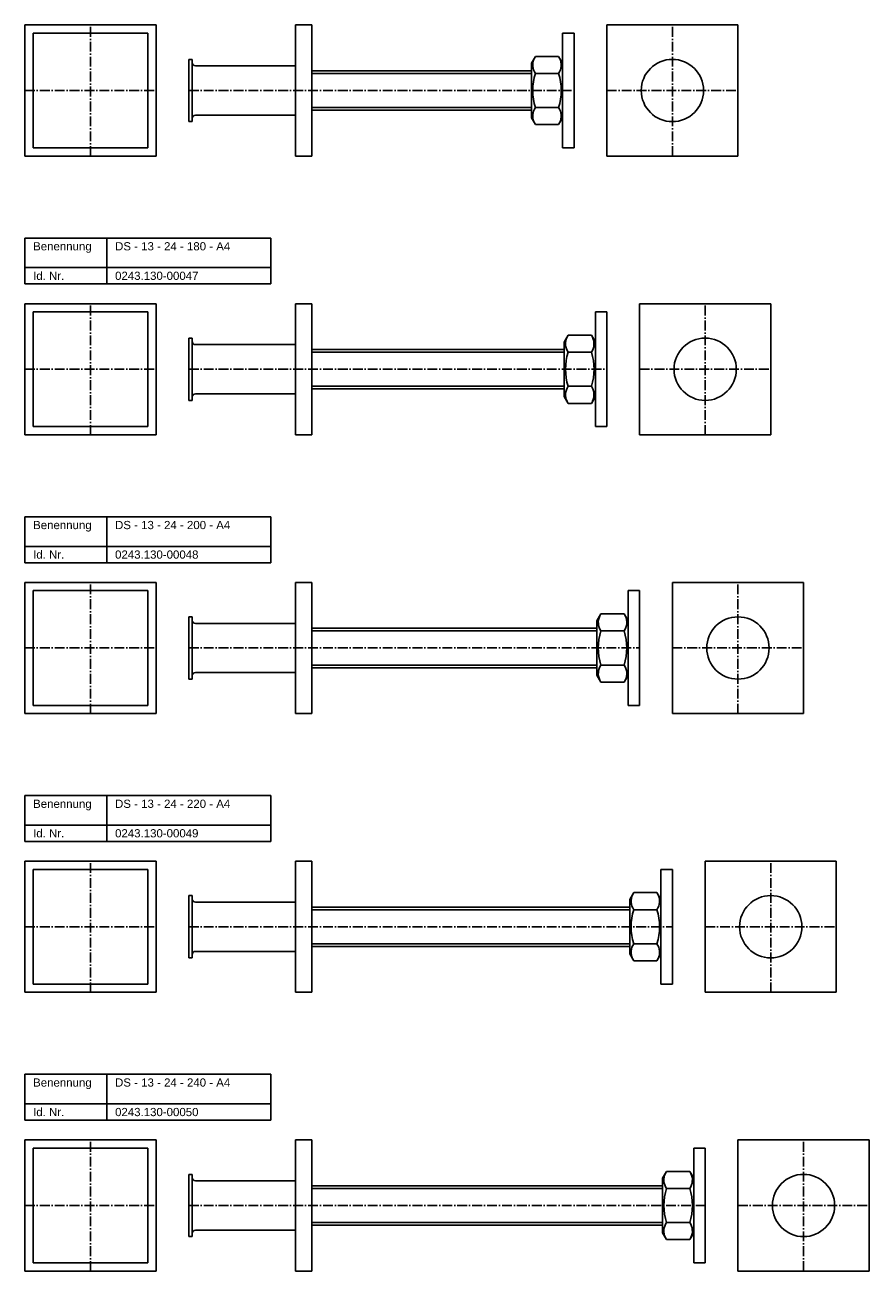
# Model space of a CAD drawing. Header units: millimetres. Extents: x 77 to 2545, y 1116 to 2936.
# Tile 6 of 8: x 2030 to 2545, y 1286 to 2046. Entities that reach past the tile are written whole.
import ezdxf

# ---------------------------------------------------------------- set-up
doc = ezdxf.new("R2010")
doc.units = ezdxf.units.MM
doc.header["$LTSCALE"] = 0.5
doc.linetypes.add('achse', pattern=[18, 12, -3, 0, -3])
doc.layers.add('HALFEN', color=2, linetype='CONTINUOUS')
doc.styles.add('ARIAL50', font='ARIAL.TTF', dxfattribs={"height": 5})

msp = doc.modelspace()

# ---------------------------------------------------------------- linework, layer by layer
at = {"layer": 'HALFEN'}
for p, q in [((2030.25, 2046.25), (2110.25, 2046.25)), ((2030.25, 1966.25), (2030.25, 2046.25)), ((2110.25, 2046.25), (2110.25, 1966.25)), ((2195.25, 2046.25), (2195.25, 1966.25)), ((2205.25, 2046.25), (2195.25, 2046.25)), ((2205.25, 1966.25), (2205.25, 2046.25)), ((2385.25, 2046.25), (2465.25, 2046.25)), ((2385.25, 1966.25), (2385.25, 2046.25)), ((2465.25, 2046.25), (2465.25, 1966.25)), ((2035.25, 2041.25), (2105.25, 2041.25)), ((2035.25, 2041.25), (2035.25, 1971.25)), ((2105.25, 2041.25), (2105.25, 1971.25)), ((2358.25, 1971.25), (2358.25, 2041.25)), ((2365.25, 2041.25), (2358.25, 2041.25)), ((2365.25, 1971.25), (2365.25, 2041.25)), ((2130.25, 2025.25), (2132.25, 2025.25)), ((2130.25, 2025.25), (2130.25, 1987.25)), ((2132.25, 2025.25), (2132.25, 1987.25)), ((2341.67, 2027.04), (2339.25, 2022.85)), ((2339.25, 1989.65), (2339.25, 2022.85)), ((2355.83, 2027.04), (2341.67, 2027.04)), ((2355.83, 2027.04), (2358.25, 2022.85)), ((2195.25, 2021.25), (2134.25, 2021.25)), ((2339.25, 2018.25), (2205.25, 2018.25)), ((2339.25, 2016.63), (2205.25, 2016.63)), ((2355.83, 2016.64), (2341.67, 2016.64)), ((2195.25, 1991.25), (2134.25, 1991.25)), ((2339.25, 1995.87), (2205.25, 1995.87)), ((2339.25, 1994.25), (2205.25, 1994.25)), ((2355.83, 1995.86), (2341.67, 1995.86)), ((2130.25, 1987.25), (2132.25, 1987.25)), ((2341.67, 1985.46), (2339.25, 1989.65)), ((2355.83, 1985.46), (2341.67, 1985.46)), ((2355.83, 1985.46), (2358.25, 1989.65)), ((2035.25, 1971.25), (2105.25, 1971.25)), ((2365.25, 1971.25), (2358.25, 1971.25)), ((2110.25, 1966.25), (2030.25, 1966.25)), ((2205.25, 1966.25), (2195.25, 1966.25)), ((2465.25, 1966.25), (2385.25, 1966.25)), ((2030.25, 1916.25), (2180.25, 1916.25)), ((2030.25, 1888.25), (2030.25, 1916.25)), ((2080.25, 1888.25), (2080.25, 1916.25)), ((2180.25, 1888.25), (2180.25, 1916.25)), ((2030.25, 1898.25), (2180.25, 1898.25)), ((2030.25, 1888.25), (2180.25, 1888.25)), ((2030.25, 1876.25), (2110.25, 1876.25)), ((2030.25, 1796.25), (2030.25, 1876.25)), ((2035.25, 1871.25), (2105.25, 1871.25)), ((2035.25, 1871.25), (2035.25, 1801.25)), ((2105.25, 1871.25), (2105.25, 1801.25)), ((2110.25, 1876.25), (2110.25, 1796.25)), ((2195.25, 1876.25), (2195.25, 1796.25)), ((2205.25, 1876.25), (2195.25, 1876.25)), ((2205.25, 1796.25), (2205.25, 1876.25)), ((2378.25, 1801.25), (2378.25, 1871.25)), ((2385.25, 1871.25), (2378.25, 1871.25)), ((2385.25, 1801.25), (2385.25, 1871.25)), ((2405.25, 1876.25), (2485.25, 1876.25)), ((2405.25, 1796.25), (2405.25, 1876.25)), ((2485.25, 1876.25), (2485.25, 1796.25)), ((2130.25, 1855.25), (2132.25, 1855.25)), ((2130.25, 1855.25), (2130.25, 1817.25)), ((2132.25, 1855.25), (2132.25, 1817.25)), ((2361.67, 1857.04), (2359.25, 1852.85)), ((2375.83, 1857.04), (2361.67, 1857.04)), ((2375.83, 1857.04), (2378.25, 1852.85)), ((2195.25, 1851.25), (2134.25, 1851.25)), ((2359.25, 1848.25), (2205.25, 1848.25)), ((2359.25, 1819.65), (2359.25, 1852.85)), ((2359.25, 1846.63), (2205.25, 1846.63)), ((2375.83, 1846.64), (2361.67, 1846.64)), ((2359.25, 1825.87), (2205.25, 1825.87)), ((2359.25, 1824.25), (2205.25, 1824.25)), ((2375.83, 1825.86), (2361.67, 1825.86)), ((2130.25, 1817.25), (2132.25, 1817.25)), ((2195.25, 1821.25), (2134.25, 1821.25)), ((2361.67, 1815.46), (2359.25, 1819.65)), ((2375.83, 1815.46), (2378.25, 1819.65)), ((2375.83, 1815.46), (2361.67, 1815.46)), ((2035.25, 1801.25), (2105.25, 1801.25)), ((2385.25, 1801.25), (2378.25, 1801.25)), ((2110.25, 1796.25), (2030.25, 1796.25)), ((2205.25, 1796.25), (2195.25, 1796.25)), ((2485.25, 1796.25), (2405.25, 1796.25)), ((2030.25, 1746.25), (2180.25, 1746.25)), ((2030.25, 1718.25), (2030.25, 1746.25)), ((2080.25, 1718.25), (2080.25, 1746.25)), ((2180.25, 1718.25), (2180.25, 1746.25)), ((2030.25, 1728.25), (2180.25, 1728.25)), ((2030.25, 1718.25), (2180.25, 1718.25)), ((2030.25, 1706.25), (2110.25, 1706.25)), ((2030.25, 1626.25), (2030.25, 1706.25)), ((2110.25, 1706.25), (2110.25, 1626.25)), ((2195.25, 1706.25), (2195.25, 1626.25)), ((2205.25, 1706.25), (2195.25, 1706.25)), ((2205.25, 1626.25), (2205.25, 1706.25)), ((2425.25, 1706.25), (2505.25, 1706.25)), ((2425.25, 1626.25), (2425.25, 1706.25)), ((2505.25, 1706.25), (2505.25, 1626.25)), ((2035.25, 1701.25), (2105.25, 1701.25)), ((2035.25, 1701.25), (2035.25, 1631.25)), ((2105.25, 1701.25), (2105.25, 1631.25)), ((2398.25, 1631.25), (2398.25, 1701.25)), ((2405.25, 1701.25), (2398.25, 1701.25)), ((2405.25, 1631.25), (2405.25, 1701.25)), ((2130.25, 1685.25), (2132.25, 1685.25)), ((2130.25, 1685.25), (2130.25, 1647.25)), ((2132.25, 1685.25), (2132.25, 1647.25)), ((2195.25, 1681.25), (2134.25, 1681.25)), ((2381.67, 1687.04), (2379.25, 1682.85)), ((2379.25, 1649.65), (2379.25, 1682.85)), ((2395.83, 1687.04), (2381.67, 1687.04)), ((2395.83, 1687.04), (2398.25, 1682.85)), ((2379.25, 1678.25), (2205.25, 1678.25)), ((2379.25, 1676.63), (2205.25, 1676.63)), ((2395.83, 1676.64), (2381.67, 1676.64)), ((2195.25, 1651.25), (2134.25, 1651.25)), ((2379.25, 1655.87), (2205.25, 1655.87)), ((2379.25, 1654.25), (2205.25, 1654.25)), ((2381.67, 1645.46), (2379.25, 1649.65)), ((2395.83, 1655.86), (2381.67, 1655.86)), ((2395.83, 1645.46), (2398.25, 1649.65)), ((2130.25, 1647.25), (2132.25, 1647.25)), ((2395.83, 1645.46), (2381.67, 1645.46)), ((2035.25, 1631.25), (2105.25, 1631.25)), ((2405.25, 1631.25), (2398.25, 1631.25)), ((2110.25, 1626.25), (2030.25, 1626.25)), ((2205.25, 1626.25), (2195.25, 1626.25)), ((2505.25, 1626.25), (2425.25, 1626.25)), ((2030.25, 1576.25), (2180.25, 1576.25)), ((2030.25, 1548.25), (2030.25, 1576.25)), ((2080.25, 1548.25), (2080.25, 1576.25)), ((2180.25, 1548.25), (2180.25, 1576.25)), ((2030.25, 1558.25), (2180.25, 1558.25)), ((2030.25, 1548.25), (2180.25, 1548.25)), ((2030.25, 1456.25), (2030.25, 1536.25)), ((2030.25, 1536.25), (2110.25, 1536.25)), ((2110.25, 1536.25), (2110.25, 1456.25)), ((2195.25, 1536.25), (2195.25, 1456.25)), ((2205.25, 1536.25), (2195.25, 1536.25)), ((2205.25, 1456.25), (2205.25, 1536.25)), ((2445.25, 1456.25), (2445.25, 1536.25)), ((2445.25, 1536.25), (2525.25, 1536.25)), ((2525.25, 1536.25), (2525.25, 1456.25)), ((2035.25, 1531.25), (2035.25, 1461.25)), ((2035.25, 1531.25), (2105.25, 1531.25)), ((2105.25, 1531.25), (2105.25, 1461.25)), ((2418.25, 1461.25), (2418.25, 1531.25)), ((2425.25, 1531.25), (2418.25, 1531.25)), ((2425.25, 1461.25), (2425.25, 1531.25)), ((2130.25, 1515.25), (2132.25, 1515.25)), ((2130.25, 1515.25), (2130.25, 1477.25)), ((2132.25, 1515.25), (2132.25, 1477.25)), ((2401.67, 1517.04), (2399.25, 1512.85)), ((2399.25, 1479.65), (2399.25, 1512.85)), ((2415.83, 1517.04), (2401.67, 1517.04)), ((2415.83, 1517.04), (2418.25, 1512.85)), ((2195.25, 1511.25), (2134.25, 1511.25)), ((2399.25, 1508.25), (2205.25, 1508.25)), ((2399.25, 1506.63), (2205.25, 1506.63)), ((2415.83, 1506.64), (2401.67, 1506.64)), ((2399.25, 1485.87), (2205.25, 1485.87)), ((2399.25, 1484.25), (2205.25, 1484.25)), ((2415.83, 1485.86), (2401.67, 1485.86)), ((2130.25, 1477.25), (2132.25, 1477.25)), ((2195.25, 1481.25), (2134.25, 1481.25)), ((2401.67, 1475.46), (2399.25, 1479.65)), ((2415.83, 1475.46), (2401.67, 1475.46)), ((2415.83, 1475.46), (2418.25, 1479.65)), ((2035.25, 1461.25), (2105.25, 1461.25)), ((2425.25, 1461.25), (2418.25, 1461.25)), ((2110.25, 1456.25), (2030.25, 1456.25)), ((2205.25, 1456.25), (2195.25, 1456.25)), ((2525.25, 1456.25), (2445.25, 1456.25)), ((2030.25, 1406.25), (2180.25, 1406.25)), ((2030.25, 1378.25), (2030.25, 1406.25)), ((2080.25, 1378.25), (2080.25, 1406.25)), ((2180.25, 1378.25), (2180.25, 1406.25)), ((2030.25, 1388.25), (2180.25, 1388.25)), ((2030.25, 1378.25), (2180.25, 1378.25)), ((2030.25, 1366.25), (2110.25, 1366.25)), ((2030.25, 1286.25), (2030.25, 1366.25)), ((2035.25, 1361.25), (2105.25, 1361.25)), ((2035.25, 1361.25), (2035.25, 1291.25)), ((2105.25, 1361.25), (2105.25, 1291.25)), ((2110.25, 1366.25), (2110.25, 1286.25)), ((2195.25, 1366.25), (2195.25, 1286.25)), ((2205.25, 1366.25), (2195.25, 1366.25)), ((2205.25, 1286.25), (2205.25, 1366.25)), ((2445.25, 1361.25), (2438.25, 1361.25)), ((2438.25, 1291.25), (2438.25, 1361.25)), ((2445.25, 1291.25), (2445.25, 1361.25)), ((2465.25, 1366.25), (2545.25, 1366.25)), ((2465.25, 1286.25), (2465.25, 1366.25)), ((2545.25, 1366.25), (2545.25, 1286.25)), ((2130.25, 1345.25), (2132.25, 1345.25)), ((2130.25, 1345.25), (2130.25, 1307.25)), ((2132.25, 1345.25), (2132.25, 1307.25)), ((2421.67, 1347.04), (2419.25, 1342.85)), ((2435.83, 1347.04), (2421.67, 1347.04)), ((2435.83, 1347.04), (2438.25, 1342.85)), ((2195.25, 1341.25), (2134.25, 1341.25)), ((2419.25, 1338.25), (2205.25, 1338.25)), ((2419.25, 1309.65), (2419.25, 1342.85)), ((2419.25, 1336.63), (2205.25, 1336.63)), ((2435.83, 1336.64), (2421.67, 1336.64)), ((2419.25, 1315.87), (2205.25, 1315.87)), ((2435.83, 1315.86), (2421.67, 1315.86)), ((2130.25, 1307.25), (2132.25, 1307.25)), ((2195.25, 1311.25), (2134.25, 1311.25)), ((2419.25, 1314.25), (2205.25, 1314.25)), ((2421.67, 1305.46), (2419.25, 1309.65)), ((2435.83, 1305.46), (2438.25, 1309.65)), ((2435.83, 1305.46), (2421.67, 1305.46)), ((2110.25, 1286.25), (2030.25, 1286.25)), ((2035.25, 1291.25), (2105.25, 1291.25)), ((2205.25, 1286.25), (2195.25, 1286.25)), ((2445.25, 1291.25), (2438.25, 1291.25)), ((2545.25, 1286.25), (2465.25, 1286.25))]:
    msp.add_line(p, q, dxfattribs=at)
at = {"layer": 'HALFEN', "color": 1, "linetype": 'achse'}
for p, q in [((2070.25, 1966.25), (2070.25, 2046.25)), ((2425.25, 1966.25), (2425.25, 2046.25)), ((2030.25, 2006.25), (2110.25, 2006.25)), ((2130.25, 2006.25), (2365.25, 2006.25)), ((2385.25, 2006.25), (2465.25, 2006.25)), ((2070.25, 1796.25), (2070.25, 1876.25)), ((2445.25, 1796.25), (2445.25, 1876.25)), ((2030.25, 1836.25), (2110.25, 1836.25)), ((2130.25, 1836.25), (2385.25, 1836.25)), ((2405.25, 1836.25), (2485.25, 1836.25)), ((2070.25, 1626.25), (2070.25, 1706.25)), ((2465.25, 1626.25), (2465.25, 1706.25)), ((2030.25, 1666.25), (2110.25, 1666.25)), ((2130.25, 1666.25), (2405.25, 1666.25)), ((2425.25, 1666.25), (2505.25, 1666.25)), ((2070.25, 1456.25), (2070.25, 1536.25)), ((2485.25, 1456.25), (2485.25, 1536.25)), ((2030.25, 1496.25), (2110.25, 1496.25)), ((2130.25, 1496.25), (2425.25, 1496.25)), ((2445.25, 1496.25), (2525.25, 1496.25)), ((2070.25, 1286.25), (2070.25, 1366.25)), ((2505.25, 1286.25), (2505.25, 1366.25)), ((2030.25, 1326.25), (2110.25, 1326.25)), ((2130.25, 1326.25), (2445.25, 1326.25)), ((2465.25, 1326.25), (2545.25, 1326.25))]:
    msp.add_line(p, q, dxfattribs=at)
at = {"layer": 'HALFEN'}
for centre in [(2425.25, 2006.25), (2445.25, 1836.25), (2465.25, 1666.25), (2485.25, 1496.25), (2505.25, 1326.25)]:
    msp.add_circle(centre, 19, dxfattribs=at)
for centre, radius, start, end in [((2134.25, 2023.25), 2, 180, 270), ((2349.25, 2021.84), 9.19, 154.43847, 214.43847), ((2348.25, 2021.84), 9.19, 325.56153, 25.56153), ((2374.4, 2006.25), 34.35, 162.38303, 197.61697), ((2323.1, 2006.25), 34.35, 342.38303, 17.61697), ((2134.25, 1989.25), 2, 90, 180), ((2349.25, 1990.66), 9.19, 145.56153, 205.56153), ((2348.25, 1990.66), 9.19, 334.43847, 34.43847), ((2369.25, 1851.84), 9.19, 154.43847, 214.43847), ((2368.25, 1851.84), 9.19, 325.56153, 25.56153), ((2134.25, 1853.25), 2, 180, 270), ((2394.4, 1836.25), 34.35, 162.38303, 197.61697), ((2343.1, 1836.25), 34.35, 342.38303, 17.61697), ((2369.25, 1820.66), 9.19, 145.56153, 205.56153), ((2368.25, 1820.66), 9.19, 334.43847, 34.43847), ((2134.25, 1819.25), 2, 90, 180), ((2134.25, 1683.25), 2, 180, 270), ((2389.25, 1681.84), 9.19, 154.43847, 214.43847), ((2388.25, 1681.84), 9.19, 325.56153, 25.56153), ((2414.4, 1666.25), 34.35, 162.38303, 197.61697), ((2363.1, 1666.25), 34.35, 342.38303, 17.61697), ((2134.25, 1649.25), 2, 90, 180), ((2389.25, 1650.66), 9.19, 145.56153, 205.56153), ((2388.25, 1650.66), 9.19, 334.43847, 34.43847), ((2134.25, 1513.25), 2, 180, 270), ((2409.25, 1511.84), 9.19, 154.43847, 214.43847), ((2408.25, 1511.84), 9.19, 325.56153, 25.56153), ((2434.4, 1496.25), 34.35, 162.38303, 197.61697), ((2383.1, 1496.25), 34.35, 342.38303, 17.61697), ((2409.25, 1480.66), 9.19, 145.56153, 205.56153), ((2408.25, 1480.66), 9.19, 334.43847, 34.43847), ((2134.25, 1479.25), 2, 90, 180), ((2429.25, 1341.84), 9.19, 154.43847, 214.43847), ((2428.25, 1341.84), 9.19, 325.56153, 25.56153), ((2134.25, 1343.25), 2, 180, 270), ((2454.4, 1326.25), 34.35, 162.38303, 197.61697), ((2403.1, 1326.25), 34.35, 342.38303, 17.61697), ((2429.25, 1310.66), 9.19, 145.56153, 205.56153), ((2428.25, 1310.66), 9.19, 334.43847, 34.43847), ((2134.25, 1309.25), 2, 90, 180)]:
    msp.add_arc(centre, radius, start, end, dxfattribs=at)

# ---------------------------------------------------------------- texts
at = {"layer": 'HALFEN', "style": 'ARIAL50'}
for s, p in [('Benennung', (2035.25, 1908.75)), ('DS - 13 - 24 - 180 - A4', (2085.25, 1908.75)), ('Id. Nr.', (2035.25, 1890.75)), ('0243.130-00047', (2085.25, 1890.75)), ('Benennung', (2035.25, 1738.75)), ('DS - 13 - 24 - 200 - A4', (2085.25, 1738.75)), ('Id. Nr.', (2035.25, 1720.75)), ('0243.130-00048', (2085.25, 1720.75)), ('Benennung', (2035.25, 1568.75)), ('DS - 13 - 24 - 220 - A4', (2085.25, 1568.75)), ('Id. Nr.', (2035.25, 1550.75)), ('0243.130-00049', (2085.25, 1550.75)), ('Benennung', (2035.25, 1398.75)), ('DS - 13 - 24 - 240 - A4', (2085.25, 1398.75)), ('Id. Nr.', (2035.25, 1380.75)), ('0243.130-00050', (2085.25, 1380.75))]:
    msp.add_text(s, height=5, dxfattribs=at).set_placement(p)

doc.saveas('drawing.dxf')
